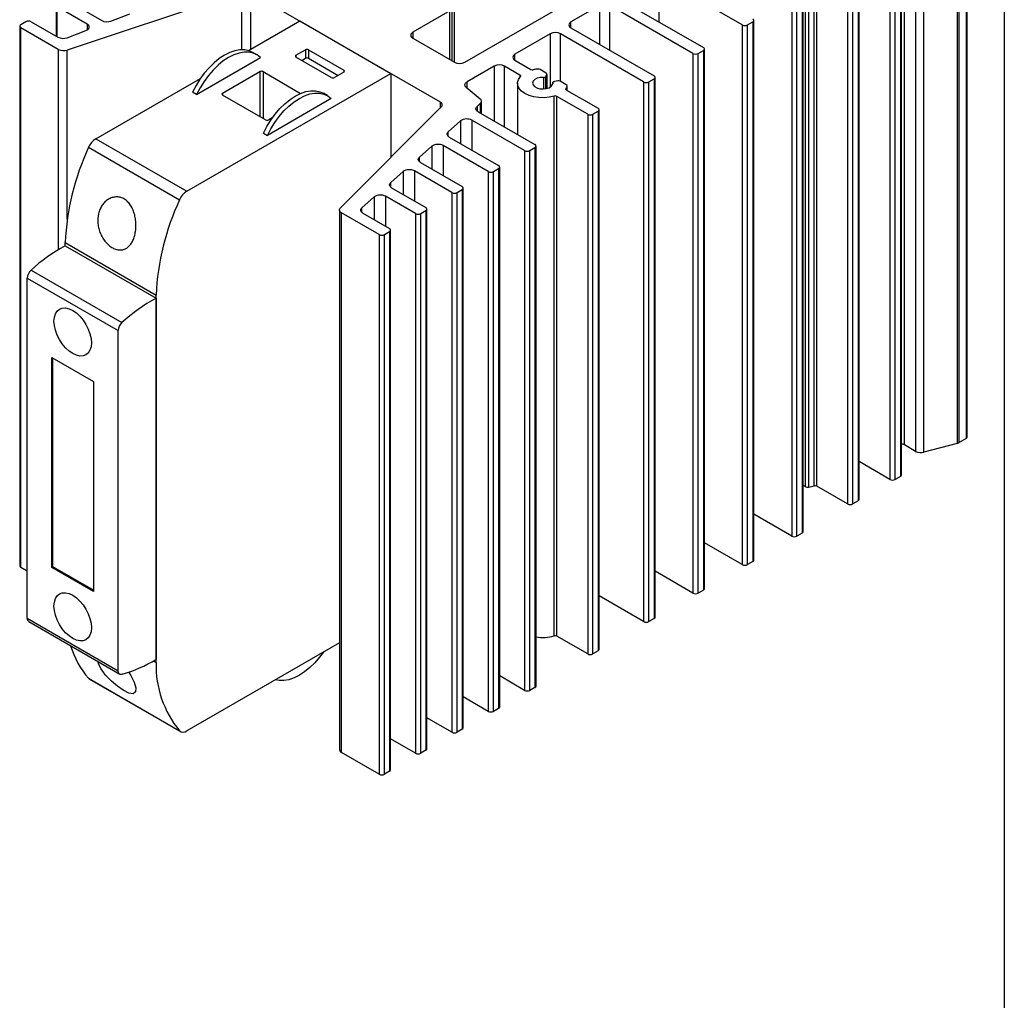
# Model space of a CAD drawing. Header units: millimetres. Extents: x 13 to 546, y 13 to 419.
# Tile 4 of 5: x 412 to 546, y 216 to 350. Entities that reach past the tile are written whole.
import ezdxf

# ---------------------------------------------------------------- set-up
doc = ezdxf.new("R2010")
doc.units = ezdxf.units.MM
doc.header["$LTSCALE"] = 2
doc.layers.add('TEXT', color=140, linetype='Continuous', lineweight=25)

msp = doc.modelspace()

# ---------------------------------------------------------------- linework, layer by layer
for p, q in [((540.892, 366.163), (540.892, 292.674)), ((541.038, 292.878), (541.038, 366.367)), ((532.513, 291.796), (532.513, 365.285)), ((539.671, 365.507), (539.671, 292.018)), ((539.955, 292.133), (539.955, 365.622)), ((534.032, 364.408), (534.032, 290.919)), ((535.162, 290.804), (535.162, 364.293)), ((530.533, 360.591), (530.533, 287.102)), ((531.24, 287.102), (531.24, 360.591)), ((531.947, 360.999), (531.947, 287.51)), ((532.094, 287.714), (532.094, 361.203)), ((518.979, 359.627), (518.979, 286.138)), ((519.455, 359.551), (519.455, 286.063)), ((520.217, 286.231), (520.217, 359.72)), ((520.569, 286.201), (520.569, 359.689)), ((472.656, 343.916), (497.405, 358.203)), ((524.77, 357.264), (524.77, 283.775)), ((525.477, 283.775), (525.477, 357.264)), ((526.184, 357.672), (526.184, 284.183)), ((526.331, 284.387), (526.331, 357.876)), ((510.433, 348.987), (499.12, 355.519)), ((499.12, 349.396), (499.12, 355.519)), ((442.293, 353.491), (418.518, 345.567)), ((442.293, 345.608), (442.293, 353.491)), ((443.5, 353.399), (469.285, 338.514)), ((443.5, 345.657), (443.5, 353.399)), ((471.181, 353.269), (471.181, 343.951)), ((517.151, 352.865), (517.151, 279.377)), ((517.858, 279.377), (517.858, 352.865)), ((518.565, 353.274), (518.565, 279.785)), ((518.712, 279.989), (518.712, 353.478)), ((417.002, 351.671), (417.002, 347.47)), ((421.225, 349.114), (417.148, 351.467)), ((417.148, 347.385), (417.148, 351.467)), ((418.563, 352.284), (423.226, 349.591)), ((470.888, 351.298), (470.888, 344.12)), ((490.988, 351.641), (487.099, 349.396)), ((490.988, 351.641), (490.988, 346.334)), ((503.716, 345.11), (492.402, 351.641)), ((492.402, 345.518), (492.402, 351.641)), ((493.816, 352.457), (505.13, 345.926)), ((424.482, 349.517), (427.044, 350.487)), ((470.596, 350.89), (465.585, 347.998)), ((470.596, 344.289), (470.596, 350.89)), ((412.052, 348.814), (412.052, 275.325)), ((412.906, 349.426), (412.199, 349.018)), ((417.311, 345.659), (412.199, 348.61)), ((412.199, 275.121), (412.199, 348.61)), ((413.613, 349.426), (417.248, 347.328)), ((421.225, 349.114), (421.225, 348.298)), ((443.207, 345.488), (450.206, 349.528)), ((450.206, 349.528), (462.58, 342.385)), ((487.099, 348.579), (487.099, 349.396)), ((487.099, 348.579), (498.413, 342.048)), ((510.433, 348.987), (510.433, 275.499)), ((511.14, 348.987), (511.848, 349.396)), ((511.14, 275.499), (511.14, 348.987)), ((511.848, 349.396), (511.848, 275.907)), ((511.994, 276.111), (511.994, 349.6)), ((418.503, 347.253), (421.066, 348.223)), ((465.585, 347.998), (465.585, 347.181)), ((484.27, 347.763), (479.48, 344.997)), ((484.27, 347.763), (484.27, 340.518)), ((496.998, 341.232), (485.685, 347.763)), ((485.685, 341.293), (485.685, 347.763)), ((465.585, 347.181), (471.242, 343.916)), ((417.311, 345.659), (417.311, 318.384)), ((418.518, 322.529), (418.518, 345.567)), ((436.143, 339.512), (444.837, 344.531)), ((444.312, 344.931), (443.759, 345.25)), ((449.668, 344.854), (450.941, 345.589)), ((449.668, 344.854), (449.668, 344.61)), ((454.476, 341.834), (449.668, 344.61)), ((450.941, 345.589), (450.941, 344.444)), ((451.365, 345.589), (456.174, 342.813)), ((451.365, 345.589), (451.365, 344.444)), ((479.48, 344.181), (479.48, 344.997)), ((503.716, 345.11), (503.716, 271.621)), ((504.423, 345.11), (505.13, 345.518)), ((504.423, 271.621), (504.423, 345.11)), ((505.13, 345.518), (505.13, 272.029)), ((505.276, 272.233), (505.276, 345.722)), ((450.448, 344.16), (450.941, 344.444)), ((451.365, 344.444), (455.394, 342.119)), ((476.651, 343.364), (472.957, 341.232)), ((476.651, 343.364), (476.651, 335.894)), ((480.156, 342.158), (478.066, 343.364)), ((478.066, 335.078), (478.066, 343.364)), ((479.48, 344.181), (481.65, 342.928)), ((434.801, 326.348), (462.58, 342.385)), ((439.663, 339.691), (444.754, 342.63)), ((444.754, 342.63), (444.754, 336.507)), ((445.178, 342.63), (450.304, 339.671)), ((445.178, 342.63), (445.178, 336.262)), ((456.174, 342.568), (454.901, 341.834)), ((456.174, 342.813), (456.174, 342.568)), ((462.58, 342.385), (462.58, 330.953)), ((480.156, 342.158), (480.156, 341.891)), ((483.738, 342.417), (482.902, 342.899)), ((483.374, 341.849), (483.374, 340.267)), ((483.689, 341.977), (483.816, 342.249)), ((483.689, 340.303), (483.689, 341.977)), ((483.816, 342.249), (483.816, 340.331)), ((483.826, 340.334), (483.826, 342.294)), ((498.559, 268.355), (498.559, 341.844)), ((422.426, 333.492), (436.667, 341.713)), ((472.844, 340.492), (474.746, 338.925)), ((472.957, 340.4), (472.957, 341.232)), ((479.837, 341.058), (479.837, 334.055)), ((484.632, 341.137), (484.632, 340.987)), ((484.633, 340.994), (484.633, 341.123)), ((485.326, 341.377), (484.854, 341.304)), ((486.452, 340.85), (485.616, 341.333)), ((486.583, 340.08), (486.583, 340.575)), ((486.599, 340.071), (486.599, 340.646)), ((496.998, 341.232), (496.998, 267.743)), ((497.705, 341.232), (498.413, 341.64)), ((497.705, 267.743), (497.705, 341.232)), ((498.413, 341.64), (498.413, 268.151)), ((436.143, 339.512), (435.59, 339.831)), ((439.663, 339.691), (439.663, 339.446)), ((445.532, 336.058), (439.663, 339.446)), ((453.951, 339.367), (453.398, 339.686)), ((484.819, 265.808), (484.819, 339.297)), ((489.379, 336.833), (485.167, 339.265)), ((485.167, 265.776), (485.167, 339.265)), ((486.436, 340.314), (486.436, 340.184)), ((486.502, 340.127), (490.793, 337.65)), ((454.476, 338.966), (445.782, 333.948)), ((455.718, 324.092), (469.444, 337.817)), ((469.285, 338.514), (469.285, 337.658)), ((474.323, 337.889), (474.763, 338.277)), ((474.323, 337.889), (474.323, 337.256)), ((474.763, 338.277), (474.763, 336.985)), ((474.926, 336.89), (474.926, 338.594)), ((474.452, 337.164), (482.202, 332.69)), ((489.379, 336.833), (489.379, 263.345)), ((490.086, 336.833), (490.793, 337.241)), ((490.086, 263.345), (490.086, 336.833)), ((490.793, 337.241), (490.793, 263.753)), ((490.94, 263.957), (490.94, 337.446)), ((446.438, 336.336), (445.956, 336.058)), ((472.082, 335.917), (470.402, 334.438)), ((472.082, 335.917), (472.082, 332.818)), ((480.788, 331.874), (473.625, 336.009)), ((473.625, 336.009), (473.625, 331.927)), ((445.229, 334.267), (445.782, 333.948)), ((470.402, 333.805), (470.402, 334.438)), ((422.426, 333.492), (434.801, 326.348)), ((468.161, 332.466), (466.481, 330.986)), ((468.161, 332.466), (468.161, 329.366)), ((475.838, 329.016), (469.704, 332.557)), ((469.704, 332.557), (469.704, 328.475)), ((470.531, 333.713), (477.252, 329.833)), ((482.349, 258.997), (482.349, 332.486)), ((421.441, 332.33), (433.815, 325.186)), ((480.788, 331.874), (480.788, 258.385)), ((481.495, 331.874), (482.202, 332.282)), ((481.495, 258.385), (481.495, 331.874)), ((482.202, 332.282), (482.202, 258.793)), ((466.481, 330.353), (466.481, 330.986)), ((466.61, 330.261), (472.303, 326.975)), ((464.24, 329.014), (462.56, 327.535)), ((464.24, 329.014), (464.24, 325.915)), ((470.888, 326.159), (465.783, 329.106)), ((465.783, 329.106), (465.783, 325.024)), ((475.838, 329.016), (475.838, 255.527)), ((476.545, 329.016), (477.252, 329.424)), ((476.545, 255.527), (476.545, 329.016)), ((477.252, 329.424), (477.252, 255.936)), ((477.399, 256.14), (477.399, 329.628)), ((462.56, 326.902), (462.56, 327.535)), ((462.689, 326.81), (467.353, 324.118)), ((470.888, 326.159), (470.888, 252.67)), ((471.596, 326.159), (472.303, 326.567)), ((471.596, 252.67), (471.596, 326.159)), ((472.303, 326.567), (472.303, 253.078)), ((472.449, 253.282), (472.449, 326.771)), ((460.319, 325.563), (458.639, 324.083)), ((460.319, 325.563), (460.319, 322.463)), ((465.939, 323.301), (461.862, 325.654)), ((461.862, 325.654), (461.862, 321.572)), ((455.584, 323.803), (455.584, 250.315)), ((460.989, 320.444), (455.876, 323.395)), ((455.876, 249.907), (455.876, 323.395)), ((458.639, 323.45), (458.639, 324.083)), ((458.768, 323.359), (462.403, 321.26)), ((465.939, 323.301), (465.939, 249.813)), ((466.646, 323.301), (467.353, 323.709)), ((466.646, 249.813), (466.646, 323.301)), ((467.353, 323.709), (467.353, 250.221)), ((467.499, 250.425), (467.499, 323.914)), ((460.989, 320.444), (460.989, 246.955)), ((461.696, 320.444), (462.403, 320.852)), ((461.696, 246.955), (461.696, 320.444)), ((462.403, 320.852), (462.403, 247.363)), ((462.55, 247.567), (462.55, 321.056)), ((418.244, 319.359), (430.619, 312.215)), ((418.244, 318.914), (418.244, 319.359)), ((418.244, 318.914), (430.619, 311.77)), ((413.597, 315.594), (425.971, 308.45)), ((413.082, 314.512), (425.457, 307.368)), ((413.082, 268.206), (413.082, 314.512)), ((430.619, 262.164), (430.619, 312.215)), ((430.619, 311.77), (430.619, 262.609)), ((425.457, 261.062), (425.457, 307.368)), ((416.441, 275.125), (416.441, 303.704)), ((416.441, 303.704), (422.098, 300.438)), ((416.583, 275.207), (416.583, 303.622)), ((422.098, 300.438), (422.098, 271.859)), ((540.892, 292.674), (539.955, 292.133)), ((534.032, 290.919), (532.513, 291.796)), ((539.671, 292.018), (535.162, 290.804)), ((530.533, 287.102), (526.331, 289.528)), ((531.947, 287.51), (531.24, 287.102)), ((518.979, 286.138), (518.712, 286.293)), ((524.77, 283.775), (520.569, 286.201)), ((526.184, 284.183), (525.477, 283.775)), ((517.151, 279.377), (511.994, 282.354)), ((518.565, 279.785), (517.858, 279.377)), ((510.433, 275.499), (505.276, 278.476)), ((413.082, 274.611), (412.199, 275.121)), ((416.441, 275.125), (416.583, 275.207)), ((422.098, 271.859), (416.441, 275.125)), ((422.098, 272.023), (416.583, 275.207)), ((511.848, 275.907), (511.14, 275.499)), ((503.716, 271.621), (498.559, 274.598)), ((496.998, 267.743), (490.94, 271.24)), ((505.13, 272.029), (504.423, 271.621)), ((413.082, 268.206), (425.457, 261.062)), ((498.413, 268.151), (497.705, 267.743)), ((413.29, 267.748), (425.664, 260.605)), ((489.379, 263.345), (485.167, 265.776)), ((455.584, 264.857), (434.801, 252.859)), ((490.793, 263.753), (490.086, 263.345)), ((422.786, 262.048), (422.754, 262.285)), ((430.237, 262.385), (430.619, 262.164)), ((480.788, 258.385), (477.399, 260.341)), ((421.441, 260.027), (433.815, 252.884)), ((421.576, 259.919), (433.951, 252.775)), ((482.202, 258.793), (481.495, 258.385)), ((475.838, 255.527), (472.449, 257.484)), ((477.252, 255.936), (476.545, 255.527)), ((470.888, 252.67), (467.499, 254.626)), ((472.303, 253.078), (471.596, 252.67)), ((465.939, 249.813), (462.55, 251.769)), ((460.989, 246.955), (455.876, 249.907)), ((467.353, 250.221), (466.646, 249.813)), ((462.403, 247.363), (461.696, 246.955))]:
    msp.add_line(p, q)
at = {"flags": 128}
for points in [[(421.066, 348.223), (421.236, 348.305), (421.372, 348.406), (421.465, 348.522), (421.512, 348.647), (421.51, 348.775), (421.46, 348.899), (421.363, 349.014), (421.225, 349.114)], [(443.759, 345.25), (443.282, 345.464), (442.687, 345.591), (442.044, 345.595), (441.363, 345.474), (440.656, 345.232), (439.937, 344.872), (439.218, 344.401), (438.511, 343.828), (437.83, 343.162), (437.186, 342.416), (436.592, 341.602), (436.056, 340.735), (435.59, 339.831)], [(444.837, 344.531), (444.37, 344.897), (443.835, 345.145), (443.24, 345.272), (442.597, 345.275), (441.916, 345.155), (441.209, 344.912), (440.49, 344.553), (439.771, 344.082), (439.064, 343.509), (438.383, 342.843), (437.739, 342.096), (437.145, 341.283), (436.609, 340.416), (436.143, 339.512)], [(484.819, 339.297), (484.15, 339.148), (483.443, 339.083), (482.728, 339.105), (482.036, 339.212), (481.397, 339.4), (480.841, 339.66), (480.39, 339.981), (480.065, 340.35), (479.879, 340.749), (479.842, 341.162), (479.955, 341.571), (480.212, 341.957)], [(480.156, 342.158), (480.187, 342.137), (480.211, 342.114), (480.229, 342.089), (480.24, 342.062), (480.244, 342.035), (480.241, 342.008), (480.23, 341.982), (480.212, 341.957)], [(483.374, 341.849), (482.931, 341.828), (482.522, 341.727), (482.191, 341.555), (481.972, 341.332), (481.888, 341.08), (481.948, 340.825), (482.146, 340.595), (482.461, 340.413), (482.859, 340.299), (483.3, 340.265), (483.737, 340.313), (484.124, 340.439), (484.421, 340.631), (484.597, 340.867), (484.633, 341.123)], [(472.844, 340.492), (472.757, 340.579), (472.698, 340.674), (472.667, 340.773), (472.667, 340.874), (472.698, 340.973), (472.757, 341.067), (472.844, 341.154), (472.957, 341.232)], [(484.633, 341.123), (484.633, 341.153), (484.643, 341.182), (484.661, 341.211), (484.687, 341.237), (484.72, 341.26), (484.76, 341.279), (484.805, 341.294), (484.854, 341.304)], [(445.229, 334.267), (445.696, 335.171), (446.231, 336.037), (446.826, 336.851), (447.469, 337.597), (448.15, 338.263), (448.857, 338.837), (449.576, 339.307), (450.295, 339.667), (451.002, 339.909), (451.683, 340.03), (452.327, 340.027), (452.921, 339.9), (453.398, 339.686)], [(445.782, 333.948), (446.249, 334.852), (446.784, 335.718), (447.379, 336.532), (448.022, 337.278), (448.703, 337.944), (449.41, 338.517), (450.129, 338.988), (450.848, 339.348), (451.555, 339.59), (452.236, 339.711), (452.88, 339.708), (453.474, 339.58), (454.01, 339.332), (454.476, 338.966)], [(486.502, 340.127), (486.474, 340.146), (486.45, 340.167), (486.432, 340.191), (486.42, 340.215), (486.415, 340.24), (486.416, 340.265), (486.423, 340.29), (486.436, 340.314)], [(469.444, 337.817), (469.514, 337.902), (469.559, 337.993), (469.578, 338.087), (469.57, 338.181), (469.535, 338.273), (469.475, 338.361), (469.391, 338.442), (469.285, 338.514)], [(474.452, 337.164), (474.342, 337.24), (474.256, 337.325), (474.196, 337.417), (474.164, 337.514), (474.161, 337.612), (474.187, 337.709), (474.242, 337.803), (474.323, 337.889)], [(470.531, 333.713), (470.421, 333.788), (470.335, 333.873), (470.275, 333.965), (470.243, 334.062), (470.24, 334.16), (470.266, 334.258), (470.321, 334.351), (470.402, 334.438)], [(466.61, 330.261), (466.5, 330.337), (466.414, 330.422), (466.354, 330.514), (466.322, 330.611), (466.319, 330.709), (466.345, 330.806), (466.4, 330.9), (466.481, 330.986)], [(462.689, 326.81), (462.579, 326.885), (462.493, 326.97), (462.433, 327.063), (462.401, 327.159), (462.398, 327.258), (462.424, 327.355), (462.479, 327.448), (462.56, 327.535)], [(455.876, 323.395), (455.771, 323.467), (455.687, 323.548), (455.627, 323.636), (455.592, 323.728), (455.584, 323.822), (455.603, 323.916), (455.648, 324.007), (455.718, 324.092)], [(458.768, 323.359), (458.658, 323.434), (458.572, 323.519), (458.512, 323.611), (458.48, 323.708), (458.477, 323.806), (458.504, 323.904), (458.558, 323.997), (458.639, 324.083)], [(416.722, 308.645), (416.771, 309.191), (416.916, 309.659), (417.151, 310.032), (417.468, 310.295), (417.854, 310.438), (418.295, 310.455), (418.773, 310.347), (419.27, 310.116), (419.767, 309.773), (420.245, 309.33), (420.685, 308.803), (421.071, 308.215), (421.388, 307.586), (421.623, 306.941), (421.768, 306.306), (421.817, 305.704), (421.768, 305.158), (421.623, 304.69), (421.388, 304.317), (421.071, 304.054), (420.685, 303.911), (420.245, 303.893), (419.767, 304.002), (419.27, 304.232), (418.773, 304.576), (418.295, 305.019), (417.854, 305.545), (417.468, 306.134), (417.151, 306.763), (416.916, 307.407), (416.771, 308.043), (416.722, 308.645)], [(416.722, 269.859), (416.771, 270.405), (416.916, 270.873), (417.151, 271.246), (417.468, 271.509), (417.854, 271.652), (418.295, 271.67), (418.773, 271.561), (419.27, 271.331), (419.767, 270.987), (420.245, 270.544), (420.685, 270.018), (421.071, 269.429), (421.388, 268.8), (421.623, 268.156), (421.768, 267.52), (421.817, 266.918), (421.768, 266.372), (421.623, 265.904), (421.388, 265.531), (421.071, 265.268), (420.685, 265.125), (420.245, 265.108), (419.767, 265.216), (419.27, 265.447), (418.773, 265.79), (418.295, 266.233), (417.854, 266.76), (417.468, 267.348), (417.151, 267.977), (416.916, 268.622), (416.771, 269.257), (416.722, 269.859)], [(453.399, 263.596), (452.88, 262.893), (452.236, 262.147), (451.555, 261.481), (450.848, 260.908), (450.129, 260.437), (449.41, 260.077), (448.703, 259.835), (448.022, 259.714), (447.379, 259.718), (446.859, 259.821)], [(426.865, 260.886), (427.181, 260.403), (427.624, 259.496), (427.855, 258.72), (427.833, 258.165), (427.515, 257.918), (426.917, 258.019), (426.158, 258.397), (425.352, 258.948), (424.535, 259.635), (423.748, 260.456), (423.095, 261.372), (422.786, 262.048), (422.786, 262.048)], [(425.982, 260.576), (425.873, 260.558), (425.771, 260.565), (425.681, 260.595), (425.603, 260.65), (425.54, 260.726), (425.494, 260.821), (425.466, 260.935), (425.457, 261.062)], [(421.576, 259.919), (421.53, 259.948), (421.441, 260.027)]]:
    msp.add_lwpolyline(points, dxfattribs=at)
for centre, radius, start, end in [((412.276, 348.814), 0.218, 110.78342, 249.21658), ((413.259, 348.744), 0.769, 62.60967, 117.39033), ((423.939, 350.986), 1.566, 242.9292, 290.2718), ((487.254, 348.987), 0.437, 110.78342, 249.21658), ((510.787, 349.67), 0.769, 242.60967, 297.39033), ((511.77, 349.6), 0.218, 290.78342, 69.21658), ((417.961, 348.722), 1.566, 242.9292, 290.2718), ((465.74, 347.589), 0.437, 110.78342, 249.21658), ((484.978, 346.398), 1.537, 62.60967, 117.39033), ((505.053, 345.722), 0.218, 290.78342, 69.21658), ((418.024, 347.054), 1.567, 242.93848, 288.36968), ((449.715, 344.732), 0.131, 110.78342, 249.21658), ((451.153, 345.18), 0.461, 62.60967, 117.39033), ((479.635, 344.589), 0.437, 110.78342, 249.21658), ((504.069, 345.792), 0.769, 242.60967, 297.39033), ((451.153, 344.035), 0.461, 62.60967, 117.39033), ((471.949, 345.28), 1.537, 242.60967, 297.39033), ((477.358, 342), 1.537, 62.60967, 117.39033), ((444.966, 342.22), 0.461, 62.60967, 117.39033), ((454.689, 342.243), 0.461, 242.60967, 297.39033), ((456.127, 342.691), 0.131, 290.78342, 69.21658), ((481.863, 343.344), 0.467, 242.84355, 283.78597), ((483.192, 337.663), 5.367, 98.20776, 103.10977), ((482.55, 342.219), 0.766, 62.61432, 99.31732), ((483.425, 342.177), 0.331, 261.25835, 322.92355), ((483.691, 342.293), 0.132, 340.5004, 69.26251), ((498.335, 341.844), 0.218, 290.78342, 69.21658), ((485.404, 340.923), 0.461, 62.64361, 99.78377), ((485.221, 341.173), 1.488, 324.77589, 336.31359), ((486.373, 340.643), 0.221, 341.91992, 69.09092), ((497.352, 341.914), 0.769, 242.60967, 297.39033), ((439.709, 339.568), 0.131, 110.78342, 249.21658), ((484.953, 338.847), 0.47, 62.92058, 106.59622), ((474.526, 338.595), 0.396, 306.76577, 56.31846), ((489.733, 337.516), 0.769, 242.60967, 297.39033), ((490.716, 337.446), 0.218, 290.78342, 69.21658), ((445.744, 336.467), 0.461, 242.60967, 297.39033), ((472.928, 334.712), 1.472, 61.72857, 125.07044), ((423.804, 331.325), 2.568, 122.44465, 156.95224), ((469.007, 331.26), 1.472, 61.72857, 125.07044), ((482.125, 332.486), 0.218, 290.78342, 69.21658), ((452.758, 317.733), 34.552, 155.00964, 177.30301), ((481.141, 332.556), 0.769, 242.60967, 297.39033), ((477.175, 329.628), 0.218, 290.78342, 69.21658), ((465.086, 327.809), 1.472, 61.72857, 125.07044), ((476.192, 329.698), 0.769, 242.60967, 297.39033), ((436.178, 324.181), 2.568, 122.44465, 156.95224), ((461.165, 324.358), 1.472, 61.72857, 125.07044), ((471.242, 326.841), 0.769, 242.60967, 297.39033), ((472.225, 326.771), 0.218, 290.78342, 69.21658), ((465.133, 310.589), 34.552, 155.00964, 177.30301), ((466.292, 323.984), 0.769, 242.60967, 297.39033), ((467.275, 323.914), 0.218, 290.78342, 69.21658), ((461.342, 321.126), 0.769, 242.60967, 297.39033), ((462.326, 321.056), 0.218, 290.78342, 69.21658), ((429.348, 298.454), 23.279, 118.48949, 132.58234), ((414.648, 314.431), 1.567, 132.11125, 177.06775), ((441.723, 291.31), 23.279, 118.48949, 132.58234), ((427.022, 307.288), 1.567, 132.11125, 177.06775), ((540.788, 292.903), 0.251, 294.37466, 354.3052), ((531.884, 290.653), 1.305, 61.17851, 80.75024), ((534.744, 292.311), 1.564, 242.89681, 285.47831), ((539.371, 293.169), 1.189, 284.59374, 299.42486), ((530.886, 287.784), 0.769, 242.60967, 297.39033), ((531.843, 287.739), 0.251, 294.37466, 354.3052), ((519.331, 286.818), 0.766, 242.61432, 279.31732), ((518.721, 291.185), 5.175, 278.16039, 286.80459), ((520.355, 285.782), 0.47, 62.92763, 107.05937), ((526.08, 284.412), 0.251, 294.37466, 354.3052), ((525.123, 284.458), 0.769, 242.60967, 297.39033), ((517.504, 280.059), 0.769, 242.60967, 297.39033), ((518.461, 280.014), 0.251, 294.37466, 354.3052), ((412.302, 275.35), 0.251, 185.6948, 245.62534), ((510.787, 276.181), 0.769, 242.60967, 297.39033), ((511.744, 276.136), 0.251, 294.37466, 354.3052), ((505.026, 272.258), 0.251, 294.37466, 354.3052), ((504.069, 272.303), 0.769, 242.60967, 297.39033), ((413.588, 268.159), 0.507, 174.66531, 234.02251), ((498.309, 268.38), 0.251, 294.37466, 354.3052), ((497.352, 268.425), 0.769, 242.60967, 297.39033), ((483.258, 271.319), 5.728, 260.86936, 285.8191), ((484.953, 265.358), 0.47, 62.92058, 106.59622), ((430.036, 267.678), 11.507, 196.24825, 221.67216), ((489.733, 264.027), 0.769, 242.60967, 297.39033), ((490.69, 263.982), 0.251, 294.37466, 354.3052), ((421.027, 278.182), 18.29, 285.71601, 301.62835), ((444.631, 261.8), 14.017, 178.5102, 219.50038), ((482.098, 259.022), 0.251, 294.37466, 354.3052), ((481.141, 259.067), 0.769, 242.60967, 297.39033), ((477.149, 256.165), 0.251, 294.37466, 354.3052), ((476.192, 256.21), 0.769, 242.60967, 297.39033), ((434.323, 253.468), 0.774, 229.05188, 308.139), ((471.242, 253.352), 0.769, 242.60967, 297.39033), ((472.199, 253.307), 0.251, 294.37466, 354.3052), ((456.088, 250.368), 0.507, 185.98484, 245.3353), ((466.292, 250.495), 0.769, 242.60967, 297.39033), ((467.249, 250.45), 0.251, 294.37466, 354.3052), ((461.342, 247.638), 0.769, 242.60967, 297.39033), ((462.299, 247.592), 0.251, 294.37466, 354.3052)]:
    msp.add_arc(centre, radius, start, end)
msp.add_open_spline([(422.786, 323.289), (422.837, 323.503), (422.904, 323.705), (423.071, 324.087), (423.171, 324.268), (423.399, 324.603), (423.526, 324.753), (423.802, 325.022), (423.954, 325.141), (424.274, 325.337), (424.44, 325.414), (424.786, 325.526), (424.968, 325.56), (425.328, 325.577), (425.508, 325.562), (425.866, 325.48), (426.044, 325.412), (426.378, 325.23), (426.537, 325.115), (426.836, 324.838), (426.972, 324.681), (427.217, 324.331), (427.327, 324.137), (427.515, 323.731), (427.594, 323.517), (427.725, 323.068), (427.774, 322.84), (427.846, 322.377), (427.868, 322.14), (427.884, 321.671), (427.878, 321.44), (427.839, 320.984), (427.806, 320.758), (427.715, 320.328), (427.656, 320.123), (427.514, 319.736), (427.428, 319.551), (427.237, 319.221), (427.131, 319.073), (426.894, 318.812), (426.765, 318.7), (426.491, 318.522), (426.345, 318.454), (426.037, 318.364), (425.879, 318.343), (425.553, 318.347), (425.383, 318.373), (425.047, 318.469), (424.879, 318.539), (424.545, 318.723), (424.379, 318.838), (424.063, 319.101), (423.911, 319.252), (423.623, 319.588), (423.491, 319.77), (423.251, 320.159), (423.142, 320.369), (422.958, 320.8), (422.882, 321.022), (422.764, 321.478), (422.723, 321.711), (422.655, 322.4), (422.684, 322.861), (422.786, 323.289)], degree=3, knots=[0, 0, 0, 0, 0.03125, 0.03125, 0.0625, 0.0625, 0.09375, 0.09375, 0.125, 0.125, 0.15625, 0.15625, 0.1875, 0.1875, 0.21875, 0.21875, 0.25, 0.25, 0.28125, 0.28125, 0.3125, 0.3125, 0.34375, 0.34375, 0.375, 0.375, 0.40625, 0.40625, 0.4375, 0.4375, 0.46875, 0.46875, 0.5, 0.5, 0.53125, 0.53125, 0.5625, 0.5625, 0.59375, 0.59375, 0.625, 0.625, 0.65625, 0.65625, 0.6875, 0.6875, 0.71875, 0.71875, 0.75, 0.75, 0.78125, 0.78125, 0.8125, 0.8125, 0.84375, 0.84375, 0.875, 0.875, 0.90625, 0.90625, 0.9375, 0.9375, 1, 1, 1, 1])
at = {"layer": 'TEXT'}
msp.add_line((546.1, 419.1), (546.1, 12.7), dxfattribs=at)

doc.saveas('drawing.dxf')
